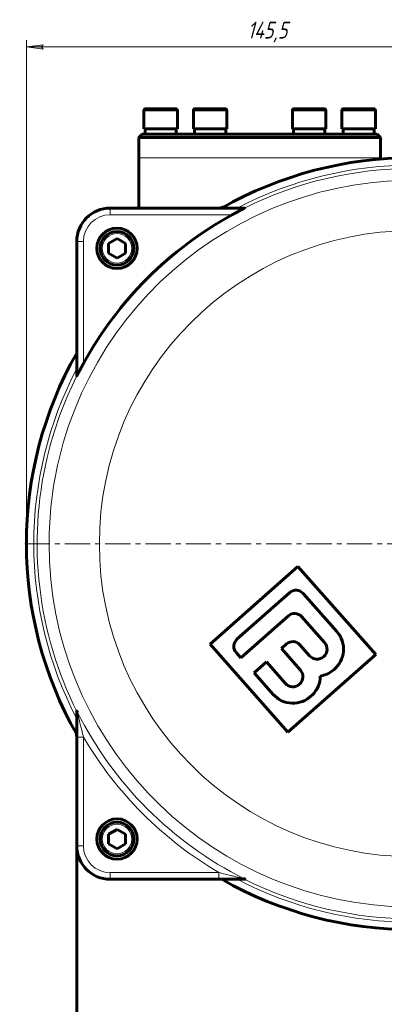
# Model space of a CAD drawing. Header units: millimetres. Extents: x -208 to 689, y -548 to 352.
# Tile 2 of 30: x -148 to -39, y -374 to -80. Entities that reach past the tile are written whole.
import ezdxf

# ---------------------------------------------------------------- set-up
doc = ezdxf.new("R2010")
doc.units = ezdxf.units.MM
for name, pattern in [('K5LT_AXLED', [12, 7.5, -1.5, 1.5, -1.5]), ('K5LT_BASIC', [0]), ('K5LT_THIN', [0])]:
    doc.linetypes.add(name, pattern=pattern)
doc.styles.add('KDIMTEXTSTYLE', font='GOST_AU.SHX', dxfattribs={"width": 0.96, "oblique": 15, "height": 5})
doc.styles.add('KTEXTSTYLE', font='GOST_AU.SHX', dxfattribs={"width": 0.96, "height": 5})
doc.dimstyles.new('KDIMSTYLE (1.00)', dxfattribs={"dimtxt": 5, "dimasz": 1, "dimexe": 2, "dimexo": 0, "dimgap": 1, "dimtad": 1, "dimtxsty": 'KDIMTEXTSTYLE', "dimsah": 1, "dimcen": 0, "dimdle": 1, "dimadec": 0, "dimazin": 0, "dimtfac": 0.667, "dimtmove": 0, "dimatfit": 3, "dimfxl": 1, "dimtvp": 1, "dimtolj": 1, "dimtzin": 0, "dimarcsym": 0})

# ---------------------------------------------------------------- blocks, each defined once
blk = doc.blocks.new('U1')
at = {"color": 30, "linetype": 'K5LT_AXLED', "lineweight": 18, "true_color": 0xff8000}
for q in [(-30.5, -119.57), (-147.5, -236.57), (86.5, -236.57), (-30.5, -353.57)]:
    blk.add_line((-30.5, -236.57), q, dxfattribs=at)
blk = doc.blocks.new('D7')
for points in [[(-145.5, -88.58), (-140.5, -87.92), (-141, -88.58), (-140.5, -89.24)], [(0, -88.58), (-5, -87.92), (-4.5, -88.58), (-5, -89.24)]]:
    blk.add_hatch(color=7).paths.add_polyline_path(points)
at = {"color": 7, "linetype": 'K5LT_THIN', "lineweight": 18}
for p, q in [((-145.5, -236.57), (-145.5, -86.58)), ((-145.5, -88.58), (-140.5, -87.92)), ((-140.5, -87.92), (-141, -88.58)), ((-4.5, -88.58), (-5, -87.92)), ((-5, -87.92), (0, -88.58)), ((0, -209.57), (0, -86.58)), ((-140.5, -89.24), (-145.5, -88.58)), ((-141, -88.58), (-140.5, -89.24)), ((0, -88.58), (-5, -89.24)), ((-5, -89.24), (-4.5, -88.58))]:
    blk.add_line(p, q, dxfattribs=at)
blk.add_wipeout([(-79.61, -87.58), (-79.61, -80.44), (-66.44, -80.44), (-66.44, -87.58)])
blk.add_line((-145.5, -88.58), (0, -88.58), dxfattribs=at)
at = {"color": 7, "insert": (-79.61, -81.05), "char_height": 5, "attachment_point": 1, "style": 'KTEXTSTYLE'}
blk.add_mtext('\\H3.5;\\W0.965;\\Q15;\\Q15;\\H5.00;145,5', dxfattribs=at)
blk = doc.blocks.new('KDIMARROW_01')
blk.add_hatch(color=0).paths.add_polyline_path([(0, 0), (-5, 0.66), (-4.5, 0), (-5, -0.66)])
at = {"color": 0, "linetype": 'K5LT_THIN', "lineweight": 18}
for p, q in [((-4.5, 0), (-5, 0.66)), ((-5, 0.66), (0, 0)), ((0, 0), (-5, -0.66)), ((-5, -0.66), (-4.5, 0)), ((0, 0), (-1, 0))]:
    blk.add_line(p, q, dxfattribs=at)

msp = doc.modelspace()

# ---------------------------------------------------------------- linework, layer by layer
at = {"color": 7, "linetype": 'K5LT_THIN', "lineweight": 18}
for p, q in [((-110.5, -107.566), (-105.5, -107.566)), ((-105.5, -107.566), (-100.5, -107.566)), ((-95.75, -107.566), (-90.75, -107.566)), ((-90.75, -107.566), (-85.75, -107.566)), ((-66.25, -107.566), (-61.25, -107.566)), ((-65.65, -106.966), (-65.65, -106.966)), ((-61.25, -107.566), (-56.25, -107.566)), ((-51.5, -107.566), (-46.5, -107.566)), ((-46.5, -107.566), (-41.5, -107.566)), ((-40, -121.566), (-112, -121.566)), ((-120.5, -136.566), (-120.5, -138.566)), ((-120.5, -138.566), (-84.181, -138.566)), ((-130.5, -146.566), (-128.5, -146.566)), ((-128.5, -182.885), (-128.5, -146.566)), ((-130.5, -294.193), (-128.5, -294.193)), ((-128.5, -326.566), (-128.5, -294.193)), ((-130.5, -326.566), (-128.5, -326.566)), ((-120.5, -336.566), (-120.5, -334.566)), ((-88.127, -334.566), (-120.5, -334.566)), ((-88.127, -336.566), (-88.127, -334.566))]:
    msp.add_line(p, q, dxfattribs=at)
at = {"color": 150, "linetype": 'K5LT_BASIC', "lineweight": 60, "true_color": 0x0080ff}
for p, q in [((-110.5, -107.566), (-110.5, -112.966)), ((-101.1, -106.966), (-109.9, -106.966)), ((-100.5, -107.566), (-100.5, -112.966)), ((-95.75, -107.566), (-95.75, -112.966)), ((-86.35, -106.966), (-95.15, -106.966)), ((-85.75, -107.566), (-85.75, -112.966)), ((-66.25, -107.566), (-66.25, -112.966)), ((-65.65, -106.966), (-65.65, -106.966)), ((-56.85, -106.966), (-65.65, -106.966)), ((-56.25, -107.566), (-56.25, -112.966)), ((-51.5, -107.566), (-51.5, -112.966)), ((-42.1, -106.966), (-50.9, -106.966)), ((-41.5, -107.566), (-41.5, -112.966)), ((-105.5, -112.966), (-110.5, -112.966)), ((-110.15, -113.581), (-110.15, -112.966)), ((-110.15, -113.581), (-110.15, -113.581)), ((-100.5, -112.966), (-105.5, -112.966)), ((-100.85, -114.566), (-100.85, -112.966)), ((-90.75, -112.966), (-95.75, -112.966)), ((-95.4, -113.581), (-95.4, -112.966)), ((-95.4, -113.581), (-95.4, -113.581)), ((-85.75, -112.966), (-90.75, -112.966)), ((-86.1, -114.566), (-86.1, -112.966)), ((-61.25, -112.966), (-66.25, -112.966)), ((-65.9, -113.581), (-65.9, -112.966)), ((-65.9, -113.581), (-65.9, -113.581)), ((-56.25, -112.966), (-61.25, -112.966)), ((-56.6, -114.566), (-56.6, -112.966)), ((-56.6, -114.566), (-56.6, -112.966)), ((-46.5, -112.966), (-51.5, -112.966)), ((-51.15, -113.581), (-51.15, -112.966)), ((-51.15, -113.581), (-51.15, -113.581)), ((-41.5, -112.966), (-46.5, -112.966)), ((-41.85, -114.566), (-41.85, -112.966)), ((-111, -114.566), (-112, -115.566)), ((-112, -115.566), (-112, -121.566)), ((-112, -115.566), (-76, -115.566)), ((-76, -114.566), (-111, -114.566)), ((-100.85, -114.566), (-95.389, -114.566)), ((-86.1, -114.566), (-65.889, -114.566)), ((-41, -114.566), (-76, -114.566)), ((-76, -115.566), (-40, -115.566)), ((-56.6, -114.566), (-51.139, -114.566)), ((-41, -114.566), (-40, -115.566)), ((-40, -115.566), (-40, -121.566)), ((-112, -136.566), (-112, -121.566)), ((-40, -121.959), (-40, -121.566)), ((-80.474, -136.566), (-120.5, -136.566)), ((-130.5, -146.566), (-130.5, -186.592)), ((-121, -147.122), (-118.5, -145.679)), ((-118.5, -145.679), (-116, -147.122)), ((-121, -150.009), (-121, -147.122)), ((-116, -147.122), (-116, -150.009)), ((-118.5, -151.453), (-121, -150.009)), ((-116, -150.009), (-118.5, -151.453)), ((-64.563, -243.348), (-90.769, -266.547)), ((-41.363, -269.554), (-64.563, -243.348)), ((-82.744, -265.052), (-67.02, -251.132)), ((-63.067, -251.373), (-52.976, -262.773)), ((-67.441, -258.049), (-81.593, -270.577)), ((-56.645, -266.021), (-63.488, -258.29)), ((-90.769, -266.547), (-67.57, -292.754)), ((-69.525, -267.84), (-67.952, -266.448)), ((-64, -266.689), (-61.1, -269.965)), ((-81.593, -270.577), (-82.985, -269.004)), ((-63.841, -274.261), (-69.525, -267.84)), ((-67.57, -292.754), (-41.363, -269.554)), ((-77.649, -275.032), (-73.98, -271.784)), ((-73.98, -271.784), (-68.296, -278.205)), ((-71.965, -281.453), (-77.649, -275.032)), ((-53.92, -274.115), (-54.182, -274.347)), ((-60.33, -281.659), (-60.592, -281.891)), ((-130.5, -286.387), (-130.5, -294.193)), ((-130.5, -294.193), (-130.5, -326.566)), ((-121, -323.122), (-118.5, -321.679)), ((-118.5, -321.679), (-116, -323.122)), ((-121, -326.009), (-121, -323.122)), ((-116, -323.122), (-116, -326.009)), ((-130.5, -326.566), (-130.5, -376.566)), ((-118.5, -327.453), (-121, -326.009)), ((-116, -326.009), (-118.5, -327.453)), ((-120.5, -336.566), (-88.127, -336.566)), ((-88.127, -336.566), (-80.321, -336.566))]:
    msp.add_line(p, q, dxfattribs=at)
for centre in [(-118.5, -148.566), (-118.5, -324.566)]:
    msp.add_circle(centre, 6, dxfattribs=at)
at = {"color": 7, "linetype": 'K5LT_THIN', "lineweight": 18}
for centre, radius in [((-30.5, -236.566), 93.251), ((-118.5, -148.566), 4.4), ((-118.5, -324.566), 4.4)]:
    msp.add_circle(centre, radius, dxfattribs=at)
at = {"color": 150, "linetype": 'K5LT_BASIC', "lineweight": 60, "true_color": 0x0080ff}
for centre, radius, start, end in [((-109.9, -107.566), 0.6, 90, 180), ((-101.1, -107.566), 0.6, 0, 90), ((-95.15, -107.566), 0.6, 90, 180), ((-86.35, -107.566), 0.6, 0, 90), ((-65.65, -107.566), 0.6, 90, 180), ((-56.85, -107.566), 0.6, 0, 90), ((-50.9, -107.566), 0.6, 90, 180), ((-42.1, -107.566), 0.6, 0, 90), ((-30.5, -236.566), 115, 60.40815, 119.59185), ((-120.5, -146.566), 10, 90, 180), ((-88.076, -133.566), 3, 270, 299.20478), ((-30.5, -236.566), 111.739, 118.71253, 151.28747), ((-118.5, -148.566), 5, 270, 180), ((-118.5, -148.566), 5, 180, 270), ((-30.5, -236.566), 115, 150.40815, 209.59185), ((-65.164, -253.229), 2.8, 41.51673, 131.51673), ((-65.585, -260.146), 2.8, 41.51673, 131.51673), ((-58.872, -267.993), 7.875, 308.96941, 41.51673), ((-80.888, -267.149), 2.8, 131.51673, 221.51673), ((-66.096, -268.545), 2.8, 41.51673, 131.51673), ((-58.872, -267.993), 2.975, 221.51673, 41.51673), ((-66.068, -276.233), 2.975, 221.51673, 41.51673), ((-59.134, -268.225), 7.875, 278.78727, 308.96941), ((-65.806, -276.001), 7.875, 314.06405, 359.95281), ((-66.068, -276.233), 7.875, 221.51673, 314.06405), ((-133.5, -294.142), 3, 0, 29.20478), ((-118.5, -324.566), 5, 270, 180), ((-118.5, -324.566), 5, 180, 270), ((-120.5, -326.566), 10, 180, 270), ((-30.5, -236.566), 115, 240.40815, 299.59185)]:
    msp.add_arc(centre, radius, start, end, dxfattribs=at)
at = {"color": 7, "linetype": 'K5LT_THIN', "lineweight": 18}
for centre, radius, start, end in [((-30.5, -236.566), 112.792, 62.44733, 117.55267), ((-30.5, -236.566), 111.793, 63.4457, 116.5543), ((-30.5, -236.566), 108.246, 180, 166.72285), ((-120.5, -146.566), 8, 90, 180), ((-30.5, -236.566), 112.792, 152.44733, 207.55267), ((-30.5, -236.566), 111.793, 153.4457, 166.72285), ((-30.5, -236.566), 111.793, 166.72285, 206.5543), ((-30.5, -236.566), 108.246, 166.72285, 180), ((-30.5, -236.566), 111.688, 206.6919, 243.3081), ((-30.5, -236.566), 113.688, 210.45688, 239.54312), ((-120.5, -326.566), 8, 180, 270), ((-30.5, -236.566), 112.792, 242.44733, 297.55267), ((-30.5, -236.566), 111.793, 243.4457, 296.5543)]:
    msp.add_arc(centre, radius, start, end, dxfattribs=at)
at = {"color": 150, "linetype": 'K5LT_BASIC', "lineweight": 60, "true_color": 0x0080ff}
for points, knots in [([(-110.15, -113.581), (-110.15, -113.646), (-110.15, -113.711), (-110.149, -113.911), (-110.148, -114.046), (-110.144, -114.309), (-110.142, -114.437), (-110.139, -114.566)], [0.38434908, 0.38434908, 0.38434908, 0.38434908, 0.50596225, 0.50596225, 0.75885595, 0.75885595, 1, 1, 1, 1]), ([(-95.4, -113.581), (-95.4, -113.646), (-95.4, -113.711), (-95.399, -113.911), (-95.398, -114.046), (-95.394, -114.309), (-95.392, -114.437), (-95.389, -114.566)], [0.38434908, 0.38434908, 0.38434908, 0.38434908, 0.50596225, 0.50596225, 0.75885595, 0.75885595, 1, 1, 1, 1]), ([(-65.9, -113.581), (-65.9, -113.646), (-65.9, -113.711), (-65.899, -113.911), (-65.898, -114.046), (-65.894, -114.309), (-65.892, -114.437), (-65.889, -114.566)], [0.38434908, 0.38434908, 0.38434908, 0.38434908, 0.50596225, 0.50596225, 0.75885595, 0.75885595, 1, 1, 1, 1]), ([(-51.15, -113.581), (-51.15, -113.646), (-51.15, -113.711), (-51.149, -113.911), (-51.148, -114.046), (-51.144, -114.309), (-51.142, -114.437), (-51.139, -114.566)], [0.38434908, 0.38434908, 0.38434908, 0.38434908, 0.50596225, 0.50596225, 0.75885595, 0.75885595, 1, 1, 1, 1]), ([(-80.474, -136.566), (-80.473, -136.566), (-80.472, -136.566), (-80.472, -136.567), (-80.473, -136.568), (-80.474, -136.57), (-80.478, -136.573), (-80.485, -136.578), (-80.502, -136.589), (-80.528, -136.605), (-80.561, -136.624), (-80.592, -136.641), (-80.617, -136.655), (-80.638, -136.667), (-80.662, -136.68), (-80.692, -136.696), (-80.727, -136.715), (-80.761, -136.733), (-80.8, -136.754), (-80.835, -136.773), (-80.87, -136.792), (-80.896, -136.806), (-80.924, -136.821), (-80.953, -136.836), (-80.982, -136.852), (-81.014, -136.868), (-81.046, -136.886), (-81.08, -136.904), (-81.114, -136.922), (-81.15, -136.941), (-81.187, -136.961), (-81.225, -136.981), (-81.265, -137.002), (-81.306, -137.023), (-81.349, -137.046), (-81.394, -137.07), (-81.44, -137.094), (-81.489, -137.12), (-81.54, -137.147), (-81.594, -137.176), (-81.652, -137.207), (-81.713, -137.239), (-81.777, -137.273), (-81.844, -137.308), (-81.914, -137.346), (-81.988, -137.384), (-82.065, -137.425), (-82.145, -137.468), (-82.233, -137.515), (-82.331, -137.567), (-82.458, -137.635), (-82.626, -137.724), (-82.829, -137.833), (-83.029, -137.941), (-83.192, -138.028), (-83.318, -138.096), (-83.427, -138.155), (-83.535, -138.214), (-83.644, -138.273), (-83.752, -138.332), (-83.86, -138.391), (-84.004, -138.469), (-84.111, -138.527), (-84.181, -138.566)], [0, 0, 0, 0, 0.012007, 0.0123256, 0.0188823, 0.0259169, 0.0331861, 0.045584, 0.0629437, 0.0853241, 0.1056088, 0.1208977, 0.1310995, 0.139087, 0.1477099, 0.1602155, 0.1729023, 0.1858067, 0.1949179, 0.2110232, 0.2188024, 0.226767, 0.2348668, 0.2431959, 0.2516083, 0.2603842, 0.2694252, 0.2788206, 0.2883336, 0.2981673, 0.3081796, 0.3185545, 0.3291186, 0.3401676, 0.3514986, 0.3632367, 0.3750972, 0.3875594, 0.4004986, 0.4142441, 0.4283293, 0.4432998, 0.4588279, 0.4751286, 0.4916353, 0.5089106, 0.526762, 0.5455278, 0.5646261, 0.5869788, 0.6122252, 0.6504016, 0.6992655, 0.7466283, 0.7824664, 0.8061555, 0.8299275, 0.8538683, 0.8779458, 0.902207, 0.9265092, 0.9509517, 1, 1, 1, 1]), ([(-128.5, -182.885), (-128.531, -182.941), (-128.594, -183.056), (-128.688, -183.229), (-128.783, -183.403), (-128.877, -183.576), (-128.97, -183.748), (-129.061, -183.916), (-129.149, -184.081), (-129.236, -184.242), (-129.319, -184.398), (-129.4, -184.549), (-129.476, -184.691), (-129.548, -184.827), (-129.615, -184.954), (-129.679, -185.073), (-129.738, -185.184), (-129.793, -185.289), (-129.845, -185.387), (-129.894, -185.479), (-129.938, -185.562), (-129.978, -185.639), (-130.015, -185.707), (-130.048, -185.77), (-130.078, -185.827), (-130.106, -185.88), (-130.132, -185.93), (-130.157, -185.977), (-130.18, -186.02), (-130.202, -186.061), (-130.221, -186.098), (-130.245, -186.141), (-130.266, -186.181), (-130.285, -186.217), (-130.298, -186.241), (-130.311, -186.266), (-130.325, -186.291), (-130.339, -186.316), (-130.35, -186.337), (-130.36, -186.355), (-130.368, -186.371), (-130.376, -186.385), (-130.384, -186.399), (-130.393, -186.416), (-130.402, -186.433), (-130.411, -186.449), (-130.418, -186.462), (-130.426, -186.475), (-130.433, -186.488), (-130.441, -186.503), (-130.451, -186.52), (-130.462, -186.539), (-130.472, -186.555), (-130.479, -186.568), (-130.485, -186.576), (-130.49, -186.584), (-130.495, -186.591), (-130.498, -186.593), (-130.5, -186.594), (-130.5, -186.593), (-130.5, -186.592)], [0, 0, 0, 0, 0.0396953, 0.0789542, 0.1179609, 0.1562815, 0.1942561, 0.2311995, 0.2674092, 0.3025464, 0.3372989, 0.3705265, 0.4026308, 0.4328089, 0.4622452, 0.4897137, 0.5160431, 0.5408057, 0.5652466, 0.5880236, 0.6094921, 0.6287765, 0.6471127, 0.6633681, 0.6784561, 0.6922511, 0.7058984, 0.7186991, 0.7308196, 0.7418361, 0.7524838, 0.7621326, 0.7794275, 0.7874752, 0.7950008, 0.8022133, 0.8110269, 0.8194314, 0.8274139, 0.8330077, 0.838549, 0.843957, 0.8492802, 0.8544499, 0.8645001, 0.8693371, 0.8755693, 0.8818105, 0.8880763, 0.8946197, 0.9041265, 0.9164532, 0.9297267, 0.9403423, 0.9484383, 0.9567971, 0.9685753, 0.9838554, 0.9880113, 1, 1, 1, 1]), ([(-130.5, -286.387), (-130.5, -286.385), (-130.499, -286.382), (-130.496, -286.382), (-130.491, -286.386), (-130.484, -286.394), (-130.475, -286.406), (-130.463, -286.423), (-130.449, -286.446), (-130.435, -286.471), (-130.42, -286.495), (-130.407, -286.518), (-130.395, -286.54), (-130.381, -286.563), (-130.365, -286.592), (-130.348, -286.623), (-130.329, -286.656), (-130.313, -286.685), (-130.299, -286.712), (-130.291, -286.727), (-130.286, -286.735)], [0, 0, 0, 0, 0.0756559, 0.1409752, 0.1992852, 0.259545, 0.3279647, 0.3999939, 0.4741842, 0.5429264, 0.600781, 0.6478034, 0.68677, 0.7336469, 0.7795072, 0.8395621, 0.8881408, 0.9355633, 0.9673938, 1, 1, 1, 1]), ([(-80.67, -336.352), (-80.655, -336.36), (-80.629, -336.374), (-80.596, -336.392), (-80.569, -336.407), (-80.544, -336.421), (-80.519, -336.435), (-80.494, -336.449), (-80.471, -336.462), (-80.449, -336.475), (-80.429, -336.486), (-80.411, -336.497), (-80.393, -336.508), (-80.376, -336.518), (-80.36, -336.528), (-80.346, -336.537), (-80.333, -336.546), (-80.322, -336.555), (-80.315, -336.562), (-80.316, -336.565), (-80.319, -336.566), (-80.321, -336.566)], [0, 0, 0, 0, 0.053183, 0.097846, 0.1339892, 0.1725514, 0.2116782, 0.2559954, 0.2979393, 0.344365, 0.386714, 0.427868, 0.4761026, 0.5268725, 0.5811211, 0.6320591, 0.6950381, 0.7706835, 0.8621996, 0.9388469, 1, 1, 1, 1])]:
    msp.add_open_spline(points, degree=3, knots=knots, dxfattribs=at)
at = {"color": 7, "linetype": 'K5LT_THIN', "lineweight": 18}
for points, knots in [([(-128.5, -294.193), (-128.671, -293.513), (-128.958, -292.351), (-129.3, -290.942), (-129.507, -290.078), (-129.631, -289.558), (-129.722, -289.171), (-129.812, -288.788), (-129.902, -288.403), (-129.984, -288.051), (-130.045, -287.786), (-130.094, -287.575), (-130.148, -287.339), (-130.211, -287.066), (-130.266, -286.823), (-130.284, -286.746), (-130.286, -286.735)], [0, 0, 0, 0, 0.2372059, 0.4012601, 0.4921626, 0.5450706, 0.5896764, 0.6336326, 0.6875228, 0.7370157, 0.774459, 0.7993622, 0.8298213, 0.8839928, 0.941974, 1, 1, 1, 1]), ([(-80.67, -336.352), (-80.676, -336.351), (-80.712, -336.343), (-80.814, -336.319), (-80.934, -336.292), (-81.074, -336.26), (-81.248, -336.22), (-81.475, -336.168), (-81.73, -336.109), (-81.994, -336.048), (-82.305, -335.976), (-82.778, -335.865), (-83.582, -335.676), (-84.798, -335.386), (-86.371, -335.003), (-87.523, -334.717), (-88.127, -334.566)], [0, 0, 0, 0, 0.0377477, 0.0710491, 0.099904, 0.1243126, 0.1553697, 0.1930753, 0.2333328, 0.2670446, 0.3026698, 0.3576412, 0.4503031, 0.6007497, 0.7892804, 1, 1, 1, 1])]:
    msp.add_open_spline(points, degree=3, knots=knots, dxfattribs=at)

# ---------------------------------------------------------------- block references
msp.add_blockref('U1', (0, 0))

# ---------------------------------------------------------------- next in the draw order: dimensions: what is measured, and where the dimension line sits
at = {"color": 7}
dim = msp.add_linear_dim(base=(-145.5, -88.58), p1=(0, -209.566), p2=(-145.5, -236.566), dimstyle='KDIMSTYLE (1.00)', override={"dimexo": 0, "dimpost": '\\H5.0;\\W0.965;\\Q15;<>', "dimblk1": 'KDIMARROW_01', "dimblk2": 'KDIMARROW_01', "dimse1": 0, "dimse2": 0, "dimclrt": 7, "dimtol": 1, "dimtp": 0, "dimtm": 0, "dimtdec": 5, "dimtolj": 1}, dxfattribs=at)
dim.commit()
dim.dimension.update_dxf_attribs({"geometry": 'D7', "text_midpoint": (-72.75, -88.58), "dimtype": 160})

doc.saveas('drawing.dxf')
